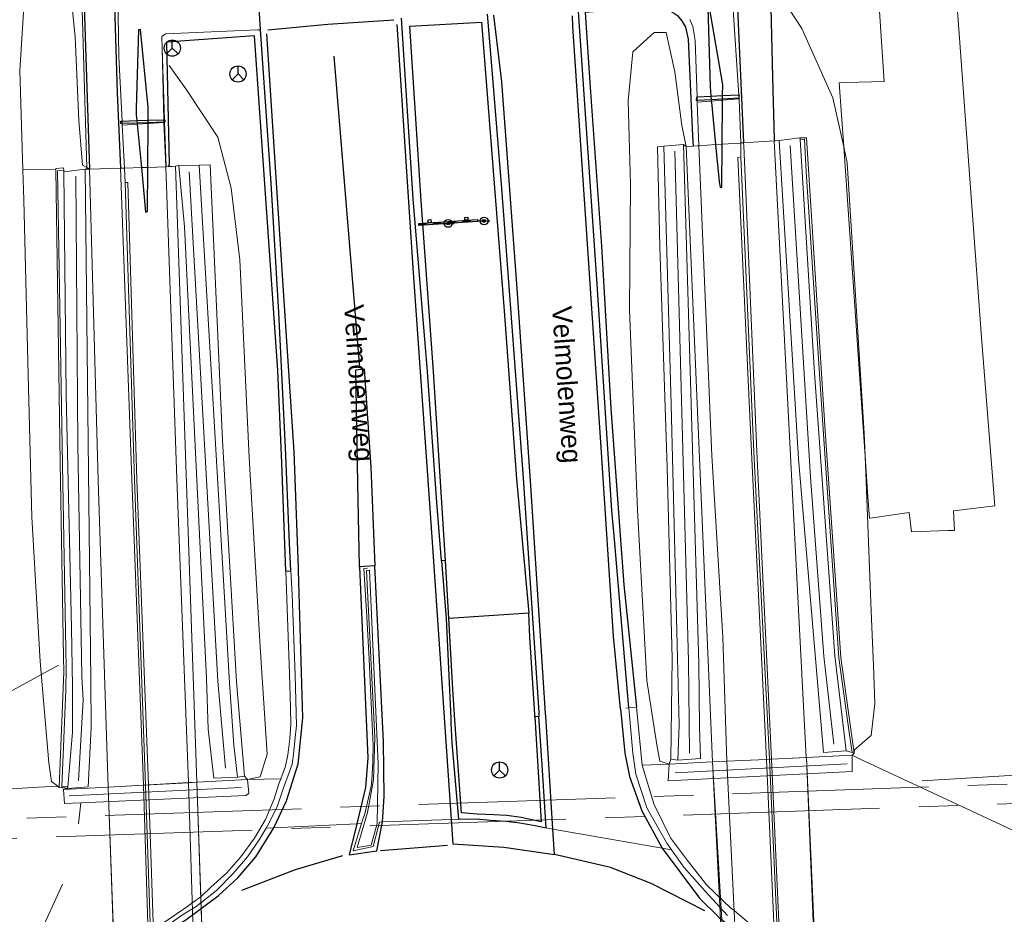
# Model space of a CAD drawing. Header units: metres. Extents: x 169249 to 194689, y 406250 to 412203.
# Tile 59 of 256: x 171384 to 171434, y 406644 to 406690. Entities that reach past the tile are written whole.
import ezdxf
from ezdxf.enums import TextEntityAlignment as Align

# ---------------------------------------------------------------- set-up
doc = ezdxf.new("R2010")
doc.units = ezdxf.units.M
doc.linetypes.add('BGT_NLCS_N264$0$AM-AS', pattern=[16, 10, -2, 2, -2])
doc.layers.get('0').update_dxf_attribs({"linetype": 'CONTINUOUS'})
for name, color, linetype, lineweight in [('BGT_NLCS_N264$0$B-WE-AM-AS_KUNSTWERK_DUIKER-GV', 252, 'BGT_NLCS_N264$0$AM-AS', 18), ('BGT_NLCS_N264$0$B-WE-BV-LEUNING-G', 252, 'BGT_NLCS_N264$0$BV-LEUNING', 18), ('BGT_NLCS_N264$0$B-WE-GW-TALUD_KRUIN-G', 252, 'CONTINUOUS', 18), ('BGT_NLCS_N264$0$B-WE-GW-TALUD_TEEN-G', 252, 'CONTINUOUS', 18), ('BGT_NLCS_N264$0$B-WE-IE-TERREINAFSCHEIDING_KUNSTMATIG_MUUR-GV', 252, 'BGT_NLCS_N264$0$IE-TERREINAFSCHEIDING-KUNSTMATIG-DICHT', 18), ('BGT_NLCS_N264$0$B-WE-KW-KUNSTWERK_DUIKER-G', 252, 'CONTINUOUS', 18), ('BGT_NLCS_N264$0$B-WE-KW-KUNSTWERK_TUNNEL-G', 252, 'CONTINUOUS', 18), ('BGT_NLCS_N264$0$B-WE-OG-BREUKLIJN-G', 252, 'CONTINUOUS', 18), ('BGT_NLCS_N264$0$B-WE-OG-TOPOGRAFIE_TERREIN_GROEN-GV', 252, 'CONTINUOUS', 18), ('BGT_NLCS_N264$0$B-WE-OG-TOPOGRAFIE_WEG_BERM-GV', 252, 'CONTINUOUS', 18), ('BGT_NLCS_N264$0$B-WE-OG-TOPOGRAFIE_WEG_RIJWEG-GV', 252, 'CONTINUOUS', 18), ('BGT_NLCS_N264$0$B-WE-OG-TOPOGRAFIE_WEG_RIJWIELPAD-G', 252, 'CONTINUOUS', 18), ('BGT_NLCS_N264$0$B-WE-OG-TOPOGRAFIE_WEG_RIJWIELPAD-GV', 252, 'CONTINUOUS', 18), ('BGT_NLCS_N264$0$B-WE-OG-TOPOGRAFIE_WEG_VERHARD-G', 252, 'CONTINUOUS', 18), ('BGT_NLCS_N264$0$B-WE-OG-TOPOGRAFIE_WEG_VOETPAD-GV', 252, 'CONTINUOUS', 18), ('BGT_NLCS_N264$0$B-WE-VW-BEWEGWIJZERING_DRAAGCONSTRUCTIE-S', 252, 'CONTINUOUS', 25), ('BGT_NLCS_N264$0$B-WE-VW-VERKEERSTEKEN_BORD-S', 252, 'CONTINUOUS', 25), ('X-XX-AL-REFERENTIE-G', 7, 'CONTINUOUS', 18)]:
    doc.layers.add(name, color=color, linetype=linetype, lineweight=lineweight)
for name, color, linetype in [('BGT_NLCS_N264$0$B-WE-OG-TOPOGRAFIE_WEG_RIJWEG-G', 252, 'CONTINUOUS'), ('BGT_NLCS_N264$0$B-WE-OG-TOPOGRAFIE_WEG_VERKEERSEILAND-GV', 252, 'CONTINUOUS'), ('BGT_NLCS_N264$0$B-WE-OG-TOPOGRAFIE_WEG_VOETPAD-G', 252, 'CONTINUOUS'), ('BGT_NLCS_N264$0$B-WE-VH-KANTOPSLUITING-G', 252, 'CONTINUOUS'), ('BGT_NLCS_N264$0$B-WE-VH-VERHARDING_ROOSTER-G', 252, 'CONTINUOUS'), ('BGT_NLCS_N264$0$B-WE-VW-MARKERING-G', 252, 'CONTINUOUS'), ('BGT_NLCS_N264$0$B-WE-VW-VERKEERSTEKEN_DRAAGCONSTRUCTIE-S', 252, 'CONTINUOUS'), ('BGT_NLCS_N264$0$Label_Openbareruimte', 252, 'CONTINUOUS')]:
    doc.layers.add(name, color=color, linetype=linetype)
doc.styles.add('BGT_NLCS_N264$0$STANDARD', font='txt')
doc.linetypes.add('BGT_NLCS_N264$0$BV-LEUNING', pattern='A,1,[69,NLCS.SHX,S=0.2,R=0,X=0,Y=0],1', length=2)
doc.linetypes.add('BGT_NLCS_N264$0$IE-TERREINAFSCHEIDING-KUNSTMATIG-DICHT', pattern='A,8,-1,[82,NLCS.SHX,S=0.75,R=90,X=0,Y=0],-1', length=10)

# ---------------------------------------------------------------- blocks, each defined once
blk = doc.blocks.new('BGT_NLCS_N264$0$SIE-WEG_WEGWIJZER-SO')
for q in [(-0.292, -0.292), (0, 0.412), (0.292, -0.292)]:
    blk.add_line((0, 0), q)
blk.add_circle((0, 0), 0.413)
blk = doc.blocks.new('BGT_NLCS_N264$0$SIE-WEG_SCHRIKHEK')
for points in [[(-1.125, 0), (-1.125, 0.1), (-1.5, 0.1), (-1.5, 0)], [(-0.375, 0), (-0.375, 0.1), (-0.75, 0.1), (-0.75, 0)], [(0.375, 0.1), (0, 0.1), (0, 0), (0.375, 0)], [(1.125, 0), (1.125, 0.1), (0.75, 0.1), (0.75, 0)]]:
    blk.add_hatch(color=0).paths.add_polyline_path(points)
at = {"color": 0}
for p, q in [((-1.125, 0), (-1.125, 0.1)), ((-0.75, 0), (-0.75, 0.1)), ((-0.375, 0), (-0.375, 0.1)), ((0, 0.1), (0, 0)), ((0.375, 0.1), (0.375, 0)), ((0.75, 0.1), (0.75, 0)), ((1.125, 0.1), (1.125, 0))]:
    blk.add_line(p, q, dxfattribs=at)
at = {"flags": 128}
for points in [[(-1.5, 0.1), (1.5, 0.1), (1.5, 0), (-1.5, 0)], [(-1.0125, 0.1), (-1.0125, 0.25), (-0.8625, 0.25), (-0.8625, 0.1)], [(0.8625, 0.1), (0.8625, 0.25), (1.0125, 0.25), (1.0125, 0.1)]]:
    blk.add_lwpolyline(points, close=True, dxfattribs=at)
blk = doc.blocks.new('BGT_NLCS_N264$0$SIE-WEG_VERKEERSBORD_PAAL-SO')
blk.add_line((-0.3, 0), (0.3, 0))
for radius in [0.2, 0.0745]:
    blk.add_circle((0, 0), radius)
blk = doc.blocks.new('BGT_NLCS_N264')
at = {"layer": 'BGT_NLCS_N264$0$B-WE-AM-AS_KUNSTWERK_DUIKER-GV'}
blk.add_polyline3d([(171446.19, 406650.216, 13.509), (171446.156, 406651.216, 13.509), (171369.661, 406648.561, 13.012), (171369.695, 406647.561, 13.012), (171446.19, 406650.216, 13.509)], dxfattribs=at)
at = {"layer": 'BGT_NLCS_N264$0$B-WE-BV-LEUNING-G'}
for p, q in [((171426.013, 406651.839, 16.001), (171417.246, 406651.372, 16.127)), ((171395.122, 406650.625, 16.151), (171386.349, 406650.205, 16.062))]:
    blk.add_line(p, q, dxfattribs=at)
for points in [[(171423.106, 406683.38, 14.999), (171424.138, 406666.462, 14.955), (171424.82, 406657.333, 14.924), (171425.329, 406652.847, 15.466)], [(171417.968, 406652.383, 15.507), (171417.915, 406657.077, 14.805), (171417.232, 406683.084, 14.877)], [(171386.816, 406650.975, 15.575), (171387.053, 406655.097, 14.889), (171386.987, 406656.29, 14.832), (171386.794, 406668.144, 14.856), (171386.689, 406681.813, 14.91)], [(171392.46, 406682.033, 14.974), (171393.928, 406656.059, 14.948), (171394.313, 406651.614, 15.388)]]:
    blk.add_polyline3d(points, dxfattribs=at)
at = {"layer": 'BGT_NLCS_N264$0$B-WE-GW-TALUD_KRUIN-G'}
for points in [[(171383.982, 406682.145, 15.481), (171383.826, 406687.21, 15.462), (171384.084, 406691.271, 15.547), (171384.802, 406695.114, 15.52), (171385.263, 406700.079, 15.522), (171385.475, 406700.598, 15.506)], [(171422.085, 406691.827, 15.161), (171423.693, 406689.35, 15.238), (171425.286, 406685.819, 15.346), (171425.836, 406683.318, 15.344)], [(171416.945, 406651.828, 16.058), (171416.467, 406651.983, 16.006), (171416.309, 406652.803, 15.926), (171415.793, 406656.09, 15.845), (171415.317, 406664.794, 15.738), (171414.922, 406674.993, 15.562), (171414.967, 406681.378, 15.481), (171414.841, 406685.661, 15.333), (171415.08, 406688.154, 15.189), (171416.166, 406689.144, 15.075), (171416.784, 406689.151, 15.098)], [(171391.438, 406687.453, 14.979), (171392.288, 406686.277, 15.056), (171393.923, 406683.808, 15.231), (171394.6, 406681.209, 15.338), (171395.047, 406677.55, 15.461), (171395.53, 406667.473, 15.502), (171396.079, 406657.788, 15.706), (171396.449, 406652.325, 15.825), (171396.09, 406651.176, 15.943), (171395.433, 406651.042, 16.004)], [(171425.836, 406683.318, 15.344), (171426.018, 406682.49, 15.343), (171426.879, 406668.705, 15.322), (171426.926, 406667.536, 15.318)], [(171385.777, 406650.708, 15.571), (171385.453, 406650.942, 15.662), (171385.305, 406651.898, 15.575), (171384.861, 406657.066, 15.417), (171384.446, 406664.421, 15.506), (171384.24, 406672.353, 15.533), (171384.029, 406680.613, 15.487), (171383.982, 406682.145, 15.481)], [(171426.926, 406667.536, 15.318), (171426.96, 406666.684, 15.316), (171427.242, 406659.618, 15.294), (171427.337, 406657.237, 15.287), (171427.352, 406656.873, 15.286), (171427.425, 406654.921, 15.467), (171427.234, 406653.287, 15.633), (171427.171, 406653.233, 15.623), (171426.382, 406652.551, 15.496), (171426.365, 406652.39, 15.728)]]:
    blk.add_polyline3d(points, dxfattribs=at)
at = {"layer": 'BGT_NLCS_N264$0$B-WE-GW-TALUD_TEEN-G'}
blk.add_line((171387.251, 406682.255, 14.579), (171387.388, 406682.175, 14.583), dxfattribs=at)
for points in [[(171385.475, 406700.598, 15.506), (171385.869, 406696.625, 15.359), (171386.238, 406692.979, 15.11), (171386.656, 406688.93, 14.946), (171386.841, 406684.652, 14.756), (171387.029, 406682.384, 14.572), (171387.251, 406682.255, 14.579)], [(171416.784, 406689.151, 15.098), (171417.225, 406687.134, 14.898), (171417.584, 406684.396, 14.661), (171417.804, 406683.327, 14.481)]]:
    blk.add_polyline3d(points, dxfattribs=at)
at = {"layer": 'BGT_NLCS_N264$0$B-WE-IE-TERREINAFSCHEIDING_KUNSTMATIG_MUUR-GV'}
for p, q in [((171422.287, 406683.621, 14.605), (171423.927, 406652.163, 14.199)), ((171423.602, 406683.768, 14.99), (171422.538, 406683.637, 14.904)), ((171417.661, 406683.429, 14.959), (171416.657, 406683.343, 14.9)), ((171417.804, 406683.327, 14.481), (171417.661, 406683.429, 14.959)), ((171419.145, 406651.934, 13.623), (171417.804, 406683.327, 14.481)), ((171387.161, 406682.169, 14.868), (171386.073, 406682.028, 15.012)), ((171387.253, 406682.171, 14.756), (171387.161, 406682.169, 14.868)), ((171387.388, 406682.175, 14.583), (171387.253, 406682.171, 14.756)), ((171391.935, 406682.362, 14.934), (171391.764, 406682.328, 14.496)), ((171391.764, 406682.328, 14.496), (171392.848, 406650.901, 13.242)), ((171392.983, 406682.372, 14.988), (171391.935, 406682.362, 14.934)), ((171417.026, 406652.076, 15.476), (171416.945, 406651.828, 16.058)), ((171421.894, 406652.066, 12.775), (171419.88, 406651.969, 12.809)), ((171422.05, 406652.073, 12.776), (171421.894, 406652.066, 12.775)), ((171422.159, 406652.078, 12.891), (171422.05, 406652.073, 12.776)), ((171423.927, 406652.163, 14.199), (171422.159, 406652.078, 12.891)), ((171426.259, 406652.275, 15.925), (171423.927, 406652.163, 14.199)), ((171426.365, 406652.39, 15.728), (171426.259, 406652.275, 15.925)), ((171416.945, 406651.828, 16.058), (171419.145, 406651.934, 13.623)), ((171419.88, 406651.969, 12.809), (171419.145, 406651.934, 13.623)), ((171395.433, 406651.042, 16.004), (171392.848, 406650.901, 13.242)), ((171395.286, 406651.211, 15.388), (171395.433, 406651.042, 16.004)), ((171388.338, 406650.655, 12.897), (171386.059, 406650.531, 15.873)), ((171390.138, 406650.753, 12.893), (171388.338, 406650.655, 12.897)), ((171390.237, 406650.759, 12.773), (171390.138, 406650.753, 12.893)), ((171390.394, 406650.767, 12.777), (171390.237, 406650.759, 12.773)), ((171392.433, 406650.879, 12.799), (171390.394, 406650.767, 12.777)), ((171392.848, 406650.901, 13.242), (171392.433, 406650.879, 12.799))]:
    blk.add_line(p, q, dxfattribs=at)
for points in [[(171422.538, 406683.637, 14.904), (171422.359, 406683.626, 14.69), (171422.287, 406683.621, 14.605)], [(171425.963, 406652.496, 15.529), (171424.798, 406652.41, 15.447), (171423.534, 406667.397, 14.865), (171422.538, 406683.637, 14.904)], [(171417.661, 406683.429, 14.959), (171418.456, 406656.95, 14.754), (171418.48, 406653.707, 15.294), (171418.527, 406652.115, 15.563), (171417.377, 406652.034, 15.585)], [(171387.161, 406682.169, 14.868), (171387.315, 406668.273, 14.82), (171387.444, 406656.072, 14.852), (171387.462, 406653.695, 14.952), (171387.311, 406650.668, 15.606), (171386.274, 406650.576, 15.707)], [(171388.338, 406650.655, 12.897), (171387.829, 406666.308, 13.754), (171387.388, 406682.175, 14.583)], [(171394.923, 406651.165, 15.388), (171393.718, 406651.11, 15.499), (171393.428, 406653.608, 15.182), (171393.355, 406656.193, 14.926), (171392.222, 406679.225, 14.974), (171391.935, 406682.362, 14.934)]]:
    blk.add_polyline3d(points, dxfattribs=at)
at = {"layer": 'BGT_NLCS_N264$0$B-WE-KW-KUNSTWERK_DUIKER-G'}
for p, q in [((171369.532, 406648.01, 12.924), (171385.804, 406656.867, 14.963)), ((171429.832, 406650.972, 15.685), (171446.371, 406651.963, 12.845))]:
    blk.add_line(p, q, dxfattribs=at)
at = {"layer": 'BGT_NLCS_N264$0$B-WE-KW-KUNSTWERK_TUNNEL-G', "linetype": 'Continuous'}
for p, q in [((171421.894, 406652.065, 12.926), (171419.88, 406651.968, 12.899)), ((171422.05, 406652.073, 12.928), (171421.894, 406652.065, 12.926)), ((171422.159, 406652.078, 12.93), (171422.05, 406652.073, 12.928)), ((171423.93, 406652.163, 12.954), (171422.159, 406652.078, 12.93)), ((171426.78, 406589.534, 12.925), (171423.93, 406652.163, 12.954)), ((171419.88, 406651.968, 12.899), (171419.143, 406651.933, 12.889)), ((171390.154, 406650.754, 12.857), (171388.338, 406650.655, 12.897)), ((171388.338, 406650.655, 12.897), (171389.504, 406617.598, 12.885)), ((171390.237, 406650.758, 12.855), (171390.154, 406650.754, 12.857)), ((171390.381, 406650.766, 12.852), (171390.237, 406650.758, 12.855)), ((171390.501, 406650.773, 12.85), (171390.381, 406650.766, 12.852)), ((171392.433, 406650.878, 12.807), (171390.501, 406650.773, 12.85)), ((171392.852, 406650.901, 12.798), (171392.433, 406650.878, 12.807))]:
    blk.add_line(p, q, dxfattribs=at)
for points in [[(171419.143, 406651.933, 12.889), (171419.547, 406643.914, 12.882), (171422.296, 406589.324, 12.834)], [(171395.053, 406588.082, 12.77), (171394.797, 406595.4, 12.774), (171392.852, 406650.901, 12.798)]]:
    blk.add_polyline3d(points, dxfattribs=at)
at = {"layer": 'BGT_NLCS_N264$0$B-WE-OG-BREUKLIJN-G'}
blk.add_polyline3d([(171402.044, 406648.789, 16.09), (171402.109, 406651.84, 16.057), (171401.66, 406661.725, 15.9), (171401.514, 406661.704, 15.896), (171401.924, 406653.167, 16.041), (171401.871, 406651.03, 16.047), (171401.561, 406649.355, 16.064), (171401.032, 406647.568, 16.115), (171401.748, 406647.698, 16.12), (171402.044, 406648.789, 16.09)], dxfattribs=at)
at = {"layer": 'BGT_NLCS_N264$0$B-WE-OG-TOPOGRAFIE_TERREIN_GROEN-GV'}
for p, q in [((171387.251, 406682.255, 14.705), (171386.626, 406703.311, 1.831)), ((171391.081, 406688.357, 1.21), (171391.21, 406684.696, 9.228)), ((171391.21, 406684.696, 9.228), (171391.214, 406684.565, 9.515)), ((171391.214, 406684.565, 9.515), (171391.294, 406682.291, 14.494)), ((171417.804, 406683.327, 14.481), (171418.177, 406683.351, 14.484)), ((171383.982, 406682.145, 0.227), (171385.663, 406682.149, 14.978)), ((171387.253, 406682.171, 14.756), (171387.251, 406682.255, 14.705)), ((171391.294, 406682.291, 14.494), (171391.416, 406682.3, 14.494)), ((171414.723, 406654.678, 15.892), (171414.888, 406654.694, 15.883))]:
    blk.add_line(p, q, dxfattribs=at)
for points in [[(171418.177, 406683.351, 14.484), (171418.38, 406683.363, 14.485), (171418.442, 406683.367, 14.486)], [(171391.416, 406682.3, 14.494), (171391.584, 406682.314, 14.495), (171391.764, 406682.328, 14.496)]]:
    blk.add_polyline3d(points, dxfattribs=at)
at = {"layer": 'BGT_NLCS_N264$0$B-WE-OG-TOPOGRAFIE_WEG_BERM-GV'}
for p, q in [((171423.602, 406683.768, 14.99), (171423.607, 406683.685, 14.99)), ((171417.033, 406670.16, 14.906), (171416.657, 406683.343, 14.9)), ((171386.073, 406682.028, 15.012), (171386.07, 406682.104, 14.954)), ((171415.263, 406654.73, 15.978), (171414.888, 406654.694, 15.883)), ((171415.562, 406651.771, 16.03), (171415.263, 406654.73, 15.978)), ((171425.963, 406652.496, 15.529), (171426.268, 406652.415, 15.68)), ((171417.026, 406652.076, 15.476), (171417.377, 406652.034, 15.585)), ((171426.268, 406652.415, 15.68), (171426.365, 406652.39, 15.728)), ((171416.945, 406651.828, 16.058), (171415.562, 406651.771, 16.03)), ((171394.923, 406651.165, 15.388), (171395.286, 406651.211, 15.388)), ((171397.136, 406651.076, 16.05), (171395.433, 406651.042, 16.004)), ((171385.841, 406650.628, 15.811), (171385.777, 406650.708, 15.571)), ((171386.274, 406650.576, 15.707), (171385.841, 406650.628, 15.811)), ((171386.059, 406650.531, 15.873), (171386.274, 406650.576, 15.707)), ((171386.274, 406650.576, 15.707), (171386.282, 406650.673, 15.688)), ((171386.934, 406649.846, 16), (171386.815, 406648.786, 15.956)), ((171386.01, 406645.709, 16.016), (171384.221, 406641.808, 16.034))]:
    blk.add_line(p, q, dxfattribs=at)
for points in [[(171426.365, 406652.39, 15.728), (171425.683, 406657.271, 14.973), (171424.891, 406668.819, 14.959), (171423.941, 406683.778, 14.935), (171423.602, 406683.768, 14.99)], [(171423.607, 406683.685, 14.99), (171423.843, 406683.695, 14.906), (171423.928, 406682.061, 14.91), (171424.768, 406669.141, 14.846), (171425.579, 406657.242, 14.901), (171426.136, 406653.319, 15.557), (171426.268, 406652.415, 15.68)], [(171423.607, 406683.685, 14.99), (171424.349, 406671.767, 14.915), (171425.377, 406657.35, 14.944), (171425.963, 406652.496, 15.529)], [(171416.657, 406683.343, 14.9), (171416.35, 406683.308, 14.931), (171416.454, 406678.223, 14.913), (171416.829, 406666.961, 14.881), (171417.091, 406657.208, 14.787), (171417.026, 406652.076, 15.476)], [(171386.07, 406682.104, 14.954), (171386.066, 406682.243, 14.848), (171385.662, 406682.203, 14.978), (171385.663, 406682.149, 14.978)], [(171385.663, 406682.149, 14.978), (171385.895, 406667.251, 14.943), (171386.066, 406657.276, 14.958), (171386.075, 406656.534, 14.995), (171385.841, 406650.628, 15.811)], [(171394.162, 406668.34, 14.849), (171393.543, 406682.398, 14.919), (171392.983, 406682.372, 14.988)], [(171392.983, 406682.372, 14.988), (171394.138, 406662.647, 14.985), (171394.515, 406655.975, 14.979), (171394.749, 406652.792, 15.409), (171394.923, 406651.165, 15.388)], [(171386.282, 406650.673, 15.688), (171385.97, 406650.665, 15.731), (171386.177, 406655.591, 14.934), (171386.192, 406656.729, 14.896), (171386.006, 406667.099, 14.88), (171385.756, 406682.092, 14.945), (171386.07, 406682.104, 14.954)], [(171386.282, 406650.673, 15.688), (171386.516, 406653.454, 15.157), (171386.515, 406655.785, 14.948), (171386.465, 406658.768, 14.982), (171386.198, 406670.66, 14.92), (171386.073, 406682.028, 15.012)], [(171417.377, 406652.034, 15.585), (171417.442, 406653.829, 15.293), (171417.361, 406657.234, 14.81), (171417.033, 406670.16, 14.906)], [(171395.286, 406651.211, 15.388), (171394.876, 406656.015, 14.892), (171394.162, 406668.34, 14.849)], [(171396.389, 406648.563, 16.012), (171396.519, 406648.789, 16.012), (171396.967, 406649.692, 15.998), (171397.275, 406650.607, 15.975), (171397.57, 406651.4, 15.945), (171397.724, 406651.814, 15.93), (171397.78, 406652.335, 15.924), (171397.89, 406653.328, 15.895), (171397.941, 406653.791, 15.882), (171397.877, 406656.369, 15.841), (171397.711, 406660.477, 15.82), (171397.654, 406661.677, 15.8)], [(171397.396, 406661.662, 15.895), (171397.581, 406656.442, 15.962), (171397.638, 406654.675, 15.963), (171397.651, 406653.846, 15.978), (171397.605, 406653.117, 16.007), (171397.489, 406652.292, 16.017), (171397.371, 406651.727, 16.052), (171397.136, 406651.076, 16.05)], [(171397.654, 406661.677, 15.8), (171397.594, 406661.674, 15.824), (171397.396, 406661.662, 15.895)], [(171414.888, 406654.694, 15.883), (171415.087, 406652.391, 15.918), (171415.24, 406651.307, 15.98), (171415.799, 406649.589, 16.026), (171416.813, 406647.798, 16.067), (171417.057, 406647.45, 16.07)], [(171426.259, 406652.275, 15.925), (171426.27, 406651.455, 16.025), (171416.884, 406650.978, 16.119), (171416.945, 406651.828, 16.058)], [(171452.29, 406640.135, 15.711), (171426.64, 406652.098, 15.921), (171426.259, 406652.275, 15.925)], [(171415.562, 406651.771, 16.03), (171416.15, 406649.795, 16.129), (171417.009, 406648.066, 16.144), (171417.87, 406646.915, 16.166), (171418.86, 406645.652, 16.174), (171420.087, 406644.483, 16.175), (171420.163, 406644.42, 16.175), (171421.545, 406643.27, 16.179)], [(171383.8, 406636.878, 16.152), (171384.346, 406637.594, 16.152), (171384.802, 406638.174, 16.152), (171385.214, 406638.66, 16.153), (171385.878, 406639.337, 16.143), (171386.503, 406639.977, 16.142), (171387.221, 406640.667, 16.142), (171387.906, 406641.291, 16.13), (171388.685, 406641.977, 16.13), (171389.558, 406642.661, 16.13), (171390.316, 406643.225, 16.13), (171391.304, 406643.835, 16.13), (171392.392, 406644.578, 16.13), (171392.675, 406644.778, 16.13), (171393.062, 406645.052, 16.13), (171393.575, 406645.543, 16.129), (171394.387, 406646.284, 16.129), (171395.091, 406647.096, 16.118), (171395.791, 406648.045, 16.114), (171396.357, 406648.999, 16.114), (171396.807, 406650.051, 16.113), (171397.043, 406650.819, 16.05), (171397.136, 406651.076, 16.05)], [(171395.433, 406651.042, 16.004), (171395.515, 406650.338, 16.004), (171395.378, 406650.226, 16.15), (171386.934, 406649.846, 16)], [(171385.777, 406650.708, 15.571), (171384.798, 406650.652, 15.622), (171383.37, 406650.57, 15.7), (171382.63, 406648.21, 15.7), (171381.28, 406645.69, 15.7), (171379.98, 406644.02, 15.7), (171377.74, 406642.44, 15.7), (171376.751, 406642.119, 15.7), (171374.35, 406641.34, 15.7), (171371.02, 406640.99, 15.61), (171368.693, 406640.877, 15.598)], [(171386.934, 406649.846, 16), (171386.113, 406649.809, 15.985), (171386.059, 406650.531, 15.873)], [(171383.435, 406635.978, 16.019), (171384.208, 406636.94, 16.026), (171384.653, 406637.584, 16.032), (171385.209, 406638.318, 16.046), (171385.941, 406639.042, 16.033), (171386.823, 406639.976, 16.034), (171387.535, 406640.652, 16.034), (171388.726, 406641.68, 16.037), (171389.821, 406642.583, 16.04), (171391.086, 406643.406, 16.048), (171392.124, 406644.129, 16.041), (171392.83, 406644.569, 16.026), (171393.861, 406645.386, 16.044), (171394.712, 406646.248, 16.027), (171395.447, 406647.101, 16.036), (171396.041, 406647.955, 16.013), (171396.389, 406648.563, 16.012)], [(171417.057, 406647.45, 16.07), (171417.677, 406646.569, 16.078), (171418.774, 406645.341, 16.048), (171419.908, 406644.097, 16.052)]]:
    blk.add_polyline3d(points, dxfattribs=at)
at = {"layer": 'BGT_NLCS_N264$0$B-WE-OG-TOPOGRAFIE_WEG_RIJWEG-G'}
blk.add_line((171396.099, 406689.283, 15.3), (171395.823, 406693.697, 15.265), dxfattribs=at)
for points in [[(171414.888, 406654.694, 15.883), (171414.147, 406663.279, 15.752), (171414.02, 406664.753, 15.729), (171413.264, 406676.314, 15.549), (171412.319, 406690.209, 15.371), (171412.293, 406690.494, 15.368)], [(171405.328, 406662.195, 15.849), (171405.092, 406665.169, 15.815), (171404.619, 406671.86, 15.695), (171403.893, 406680.659, 15.588), (171403.288, 406689.867, 15.448)], [(171407.663, 406690.083, 15.462), (171407.879, 406687.443, 15.487), (171408.391, 406681.187, 15.547), (171408.465, 406680.282, 15.556), (171409.485, 406666.417, 15.775), (171409.952, 406659.53, 15.852), (171410.286, 406654.464, 15.943), (171410.3, 406654.255, 15.947)], [(171397.654, 406661.677, 15.8), (171397.586, 406663.097, 15.777), (171397.375, 406667.965, 15.633), (171397.036, 406674.855, 15.516), (171396.649, 406681.459, 15.402), (171396.099, 406689.283, 15.3)]]:
    blk.add_polyline3d(points, dxfattribs=at)
at = {"layer": 'BGT_NLCS_N264$0$B-WE-OG-TOPOGRAFIE_WEG_RIJWEG-GV'}
for p, q in [((171405.818, 406649.003, 16.01), (171402.321, 406648.877, 15.999)), ((171406.191, 406649.016, 16.046), (171405.818, 406649.003, 16.01)), ((171396.779, 406648.581, 16.005), (171396.389, 406648.563, 16.012)), ((171401.02, 406648.781, 16.01), (171396.779, 406648.581, 16.005)), ((171401.254, 406648.792, 16.047), (171401.02, 406648.781, 16.01)), ((171411.006, 406648.509, 16.012), (171410.671, 406648.568, 16.064)), ((171416.577, 406647.534, 16.072), (171411.006, 406648.509, 16.012)), ((171417.057, 406647.45, 16.07), (171416.577, 406647.534, 16.072))]:
    blk.add_line(p, q, dxfattribs=at)
for points in [[(171401.254, 406648.792, 16.047), (171401.309, 406648.968, 16.047), (171401.42, 406649.283, 16.032), (171401.739, 406650.699, 15.976), (171401.777, 406651.004, 16.005), (171401.837, 406651.934, 15.976), (171401.851, 406652.811, 15.929), (171401.833, 406653.121, 15.929), (171401.799, 406653.822, 15.917), (171401.635, 406657.168, 15.858), (171401.527, 406659.33, 15.858), (171401.378, 406661.808, 15.855), (171401.551, 406661.818, 15.854)], [(171402.321, 406648.877, 15.999), (171402.171, 406648.872, 16.051), (171401.848, 406647.616, 16.047), (171400.821, 406647.394, 16.048), (171401.254, 406648.792, 16.047)]]:
    blk.add_polyline3d(points, dxfattribs=at)
at = {"layer": 'BGT_NLCS_N264$0$B-WE-OG-TOPOGRAFIE_WEG_RIJWIELPAD-G'}
for p, q in [((171391.177, 406684.695, 14.623), (171391.081, 406688.357, 14.774)), ((171418.362, 406685.695, 14.605), (171418.357, 406685.838, 14.615)), ((171418.366, 406685.588, 14.597), (171418.362, 406685.695, 14.605)), ((171420.497, 406685.81, 14.659), (171420.488, 406685.95, 14.667)), ((171420.5, 406685.759, 14.656), (171420.497, 406685.81, 14.659)), ((171389.042, 406684.626, 14.641), (171389.049, 406684.497, 14.636)), ((171391.181, 406684.564, 14.618), (171391.177, 406684.695, 14.623)), ((171389.049, 406684.497, 14.636), (171389.053, 406684.413, 14.633)), ((171389.053, 406684.413, 14.633), (171389.169, 406682.227, 14.468)), ((171391.181, 406684.561, 14.618), (171391.181, 406684.564, 14.618)), ((171391.274, 406682.289, 14.494), (171391.181, 406684.561, 14.618))]:
    blk.add_line(p, q, dxfattribs=at)
for points in [[(171386.471, 406706.469, 15.576), (171387.229, 406706.493, 15.505), (171388.002, 406706.435, 15.481), (171388.121, 406706.35, 15.456), (171388.186, 406706.304, 15.443), (171388.268, 406705.977, 15.433), (171388.322, 406705.119, 15.412), (171388.421, 406703.551, 15.374), (171388.777, 406694.326, 14.999), (171388.88, 406687.895, 14.759), (171389.042, 406684.626, 14.641)], [(171420.488, 406685.95, 14.667), (171420.17, 406690.819, 14.941), (171420.142, 406692.354, 15.011), (171420.345, 406693.326, 15.046), (171420.57, 406693.996, 15.071), (171421.226, 406695.118, 15.122), (171421.847, 406695.73, 15.163), (171422.406, 406696.221, 15.18), (171423.007, 406696.513, 15.2), (171424.01, 406696.878, 15.233), (171425.663, 406697.465, 15.266), (171426.58, 406697.998, 15.295), (171427.646, 406698.672, 15.299), (171428.658, 406699.69, 15.296), (171428.881, 406699.974, 15.292)], [(171418.357, 406685.838, 14.615), (171418.258, 406688.737, 14.83), (171418.143, 406689.458, 14.867), (171417.995, 406689.811, 14.903)], [(171391.081, 406688.357, 14.774), (171391.067, 406688.91, 14.797), (171391.066, 406688.943, 14.798), (171391.262, 406689.069, 14.835), (171395.945, 406689.276, 15.285), (171396.099, 406689.283, 15.3)], [(171420.598, 406683.509, 14.509), (171420.502, 406685.706, 14.653), (171420.5, 406685.759, 14.656)], [(171418.442, 406683.367, 14.486), (171418.368, 406685.532, 14.594), (171418.366, 406685.588, 14.597)]]:
    blk.add_polyline3d(points, dxfattribs=at)
at = {"layer": 'BGT_NLCS_N264$0$B-WE-OG-TOPOGRAFIE_WEG_RIJWIELPAD-GV'}
for p, q in [((171419.307, 406683.424, 14.495), (171418.442, 406683.367, 14.486)), ((171419.646, 406683.446, 14.499), (171419.307, 406683.424, 14.495)), ((171420.593, 406682.794, 14.382), (171420.598, 406683.509, 14.509)), ((171389.06, 406682.224, 14.52), (171389.169, 406682.227, 14.468)), ((171390.027, 406682.252, 14.479), (171389.169, 406682.227, 14.468)), ((171389.169, 406682.227, 14.468), (171389.208, 406681.485, 14.411)), ((171390.357, 406682.262, 14.483), (171390.027, 406682.252, 14.479)), ((171391.274, 406682.289, 14.494), (171390.357, 406682.262, 14.483)), ((171391.294, 406682.291, 14.494), (171391.274, 406682.289, 14.494)), ((171421.894, 406652.066, 12.775), (171419.88, 406651.969, 12.809)), ((171422.05, 406652.073, 12.776), (171421.894, 406652.066, 12.775)), ((171421.894, 406652.066, 12.775), (171421.894, 406652.065, 12.775)), ((171422.05, 406652.073, 12.776), (171422.05, 406652.073, 12.776)), ((171419.88, 406651.969, 12.809), (171419.143, 406651.933, 12.889)), ((171419.88, 406651.969, 12.809), (171419.88, 406651.968, 12.809)), ((171390.381, 406650.766, 12.777), (171390.237, 406650.759, 12.773)), ((171390.394, 406650.767, 12.777), (171390.381, 406650.766, 12.777)), ((171390.501, 406650.773, 12.778), (171390.394, 406650.767, 12.777)), ((171392.433, 406650.879, 12.799), (171390.501, 406650.773, 12.778)), ((171392.852, 406650.901, 12.798), (171392.433, 406650.879, 12.799)), ((171392.433, 406650.879, 12.799), (171392.433, 406650.878, 12.799))]:
    blk.add_line(p, q, dxfattribs=at)
for points in [[(171419.88, 406651.969, 12.809), (171419.669, 406658.304, 13.157), (171419.108, 406667.574, 13.621), (171418.442, 406683.367, 14.486)], [(171420.598, 406683.509, 14.509), (171420.556, 406683.506, 14.508), (171419.646, 406683.446, 14.499)], [(171421.894, 406652.066, 12.775), (171421.13, 406667.758, 13.599), (171420.433, 406682.772, 14.398), (171420.593, 406682.794, 14.382)], [(171422.05, 406652.073, 12.776), (171421.253, 406667.756, 13.596), (171420.593, 406682.794, 14.382)], [(171391.274, 406682.289, 14.494), (171391.84, 406666.382, 13.659), (171392.433, 406650.879, 12.799)], [(171390.394, 406650.767, 12.777), (171389.791, 406666.329, 13.625), (171389.336, 406681.484, 14.415), (171389.208, 406681.485, 14.411)], [(171389.208, 406681.485, 14.411), (171389.67, 406666.344, 13.633), (171390.237, 406650.759, 12.773)], [(171421.894, 406652.065, 12.775), (171422.626, 406635.77, 12.588), (171422.899, 406628.741, 12.578), (171424.035, 406607.169, 12.577)], [(171424.915, 406589.447, 12.801), (171424.147, 406607.197, 12.583), (171423.069, 406628.724, 12.578), (171422.776, 406635.815, 12.577), (171422.05, 406652.073, 12.776)], [(171419.143, 406651.933, 12.889), (171419.627, 406643.871, 12.785), (171420.124, 406635.587, 12.678), (171420.419, 406628.745, 12.665), (171421.496, 406607.029, 12.658), (171422.296, 406589.324, 12.834)], [(171419.88, 406651.968, 12.809), (171420.678, 406635.583, 12.63), (171420.935, 406628.751, 12.666), (171422.006, 406607.104, 12.649), (171422.76, 406589.346, 12.816)], [(171390.394, 406650.767, 12.777), (171391.014, 406632.224, 12.544), (171391.77, 406609.296, 12.515), (171392.586, 406588.014, 12.747)], [(171392.433, 406650.878, 12.799), (171393.015, 406632.326, 12.597), (171393.154, 406628.174, 12.595), (171393.78, 406609.35, 12.583), (171394.543, 406588.068, 12.785)], [(171395.053, 406588.082, 12.77), (171394.785, 406595.386, 12.712), (171394.273, 406609.355, 12.6), (171393.477, 406632.429, 12.606), (171392.852, 406650.901, 12.798)]]:
    blk.add_polyline3d(points, dxfattribs=at)
at = {"layer": 'BGT_NLCS_N264$0$B-WE-OG-TOPOGRAFIE_WEG_VERHARD-G'}
for p, q in [((171419.086, 406685.646, 14.617), (171418.366, 406685.588, 14.597)), ((171419.661, 406685.692, 14.633), (171419.086, 406685.646, 14.617)), ((171420.5, 406685.759, 14.656), (171419.661, 406685.692, 14.633)), ((171389.817, 406684.466, 14.628), (171389.053, 406684.413, 14.633)), ((171390.377, 406684.505, 14.624), (171389.817, 406684.466, 14.628)), ((171391.181, 406684.561, 14.618), (171390.377, 406684.505, 14.624)), ((171426.926, 406667.536, 15.423), (171425.836, 406683.318, 15.561))]:
    blk.add_line(p, q, dxfattribs=at)
for points in [[(171431.139, 406697.012, 15.623), (171431.142, 406696.965, 15.623), (171432.865, 406673.581, 15.738), (171433.537, 406665, 15.629), (171431.439, 406664.749, 15.565), (171431.489, 406663.749, 15.541), (171431.146, 406663.737, 15.531), (171429.291, 406663.67, 15.479), (171429.168, 406664.653, 15.506), (171427.307, 406664.383, 15.404), (171427.167, 406664.363, 15.396), (171427.145, 406664.36, 15.395), (171427.069, 406665.456, 15.405), (171426.926, 406667.536, 15.423)], [(171425.836, 406683.318, 15.561), (171425.611, 406686.575, 15.59), (171425.96, 406686.585, 15.603), (171427.89, 406686.641, 15.676), (171427.283, 406695.875, 15.466)]]:
    blk.add_polyline3d(points, dxfattribs=at)
at = {"layer": 'BGT_NLCS_N264$0$B-WE-OG-TOPOGRAFIE_WEG_VERKEERSEILAND-GV'}
for p, q in [((171405.528, 406662.21, 15.958), (171405.328, 406662.195, 15.849)), ((171405.328, 406662.195, 15.849), (171405.561, 406659.252, 15.882)), ((171405.712, 406659.246, 15.99), (171405.528, 406662.21, 15.958)), ((171409.774, 406659.524, 15.941), (171405.712, 406659.246, 15.99)), ((171410.3, 406654.255, 15.947), (171410.094, 406654.236, 16))]:
    blk.add_line(p, q, dxfattribs=at)
for points in [[(171410.094, 406654.236, 16), (171410.086, 406654.374, 15.997), (171409.841, 406658.305, 15.942), (171409.774, 406659.524, 15.941)], [(171405.561, 406659.252, 15.882), (171405.798, 406654.155, 15.954), (171405.808, 406653.937, 15.957), (171405.856, 406652.906, 15.972), (171406.191, 406649.016, 16.046)], [(171410.094, 406654.236, 16), (171410.404, 406648.874, 16.115), (171409.385, 406649.101, 16.132), (171408.667, 406649.205, 16.133), (171407.993, 406649.24, 16.137), (171407.155, 406649.274, 16.121), (171406.348, 406649.335, 16.126), (171406.008, 406654.072, 16.058), (171405.913, 406655.643, 16.059), (171405.712, 406659.246, 15.99)], [(171410.671, 406648.568, 16.064), (171410.463, 406651.776, 15.991), (171410.3, 406654.255, 15.947)], [(171406.191, 406649.016, 16.046), (171407.108, 406649.036, 16.034), (171407.809, 406648.963, 16.036), (171408.616, 406648.907, 16.041), (171409.318, 406648.824, 16.043), (171410.102, 406648.689, 16.051), (171410.671, 406648.568, 16.064)]]:
    blk.add_polyline3d(points, dxfattribs=at)
at = {"layer": 'BGT_NLCS_N264$0$B-WE-OG-TOPOGRAFIE_WEG_VOETPAD-G'}
for points in [[(171386.542, 406706.155, 15.595), (171387.694, 406706.188, 15.567), (171387.91, 406706.117, 15.528), (171388.032, 406705.989, 15.514), (171388.064, 406705.718, 15.509), (171388.467, 406697.495, 15.284), (171388.618, 406691.651, 14.955), (171388.786, 406686.071, 14.764), (171388.962, 406682.221, 14.572)], [(171386.626, 406703.311, 15.503), (171386.838, 406698.668, 15.35), (171387.116, 406690.481, 14.954), (171387.388, 406682.175, 14.583)], [(171429.373, 406698.125, 15.483), (171426.609, 406697.336, 15.456), (171423.939, 406696.544, 15.354), (171422.819, 406696.155, 15.322), (171422.341, 406695.832, 15.308), (171421.739, 406695.23, 15.285), (171420.995, 406694.133, 15.226), (171420.584, 406693.151, 15.145), (171420.375, 406692.345, 15.071), (171420.401, 406690.914, 15.023), (171420.404, 406690.749, 15.018), (171420.734, 406683.518, 14.551)], [(171422.085, 406691.827, 15.161), (171422.207, 406686.869, 14.825), (171422.286, 406683.681, 14.609), (171422.287, 406683.621, 14.605)]]:
    blk.add_polyline3d(points, dxfattribs=at)
at = {"layer": 'BGT_NLCS_N264$0$B-WE-OG-TOPOGRAFIE_WEG_VOETPAD-GV'}
for p, q in [((171422.287, 406683.621, 14.605), (171420.734, 406683.518, 14.551)), ((171420.598, 406683.509, 14.509), (171420.734, 406683.518, 14.551)), ((171388.962, 406682.221, 14.572), (171387.388, 406682.175, 14.583)), ((171388.962, 406682.221, 14.572), (171389.06, 406682.224, 14.52)), ((171422.159, 406652.078, 12.891), (171422.05, 406652.073, 12.776)), ((171423.93, 406652.163, 12.954), (171422.159, 406652.078, 12.891)), ((171422.159, 406652.078, 12.891), (171422.159, 406652.078, 12.891)), ((171390.138, 406650.753, 12.893), (171388.338, 406650.655, 12.897)), ((171390.154, 406650.754, 12.874), (171390.138, 406650.753, 12.893)), ((171390.237, 406650.759, 12.773), (171390.154, 406650.754, 12.874)), ((171390.237, 406650.758, 12.773), (171390.237, 406650.759, 12.773))]:
    blk.add_line(p, q, dxfattribs=at)
for points in [[(171420.734, 406683.518, 14.551), (171420.741, 406683.359, 14.541), (171421.409, 406667.767, 13.712), (171422.159, 406652.078, 12.891)], [(171390.138, 406650.753, 12.893), (171389.545, 406666.37, 13.747), (171388.962, 406682.221, 14.572)], [(171422.159, 406652.078, 12.891), (171422.888, 406635.833, 12.703), (171423.169, 406628.752, 12.714), (171424.254, 406607.205, 12.713), (171425.006, 406589.451, 12.924)], [(171426.78, 406589.534, 12.925), (171425.934, 406607.227, 12.737), (171424.953, 406628.821, 12.757), (171424.603, 406635.818, 12.759), (171423.93, 406652.163, 12.954)], [(171388.338, 406650.655, 12.897), (171389.018, 406632.133, 12.684), (171389.504, 406617.598, 12.684)], [(171390.138, 406650.753, 12.893), (171390.709, 406632.213, 12.667), (171390.988, 406624.282, 12.662), (171391.291, 406615.699, 12.656), (171391.516, 406609.307, 12.652), (171392.187, 406588.003, 12.855)], [(171392.412, 406588.009, 12.747), (171391.587, 406609.287, 12.515), (171391.388, 406615.651, 12.523), (171391.11, 406624.58, 12.533), (171390.872, 406632.184, 12.543), (171390.237, 406650.758, 12.773)]]:
    blk.add_polyline3d(points, dxfattribs=at)
at = {"layer": 'BGT_NLCS_N264$0$B-WE-VH-KANTOPSLUITING-G'}
for points in [[(171418.177, 406683.351, 14.484), (171418.14, 406683.867, 14.606), (171417.93, 406688.805, 15.004), (171417.778, 406689.417, 15.004), (171417.602, 406689.738, 15.018), (171417.418, 406689.967, 15.062), (171416.955, 406690.267, 15.076), (171416.624, 406690.424, 15.102), (171416.076, 406690.444, 15.186), (171414.49, 406690.31, 15.306), (171412.649, 406690.158, 15.441), (171412.904, 406686.333, 15.562), (171413.493, 406678.249, 15.663), (171413.96, 406669.959, 15.737), (171414.632, 406660.969, 15.868), (171415.263, 406654.73, 15.978)], [(171405.528, 406662.21, 15.958), (171404.929, 406671.848, 15.853), (171404.295, 406680.553, 15.757), (171403.708, 406689.466, 15.595), (171407.361, 406689.676, 15.594), (171408.525, 406674.944, 15.799), (171409.149, 406666.382, 15.898), (171409.774, 406659.524, 15.941)], [(171397.396, 406661.662, 15.895), (171397.189, 406667.187, 15.754), (171396.978, 406671.896, 15.667), (171395.799, 406688.98, 15.382), (171391.317, 406688.657, 15.035), (171391.355, 406686.288, 14.759), (171391.442, 406682.434, 14.48), (171391.416, 406682.3, 14.494)]]:
    blk.add_polyline3d(points, dxfattribs=at)
at = {"layer": 'BGT_NLCS_N264$0$B-WE-VH-VERHARDING_ROOSTER-G'}
for p, q in [((171418.348, 406685.695, 14.621), (171418.362, 406685.695, 14.621)), ((171419.063, 406685.875, 14.623), (171418.357, 406685.838, 14.633)), ((171418.362, 406685.695, 14.621), (171419.077, 406685.734, 14.609)), ((171419.655, 406685.906, 14.615), (171419.063, 406685.875, 14.623)), ((171419.077, 406685.734, 14.609), (171419.659, 406685.765, 14.599)), ((171420.488, 406685.95, 14.603), (171419.655, 406685.906, 14.615)), ((171419.659, 406685.765, 14.599), (171420.497, 406685.81, 14.585)), ((171389.042, 406684.626, 14.584), (171389.799, 406684.65, 14.578)), ((171389.799, 406684.65, 14.578), (171390.378, 406684.669, 14.574)), ((171390.378, 406684.669, 14.574), (171391.177, 406684.695, 14.568)), ((171391.177, 406684.695, 14.568), (171391.21, 406684.696, 14.568)), ((171389.049, 406684.497, 14.577), (171388.979, 406684.495, 14.577)), ((171389.811, 406684.521, 14.582), (171389.049, 406684.497, 14.577)), ((171390.377, 406684.539, 14.585), (171389.811, 406684.521, 14.582)), ((171391.181, 406684.564, 14.59), (171390.377, 406684.539, 14.585)), ((171391.214, 406684.565, 14.59), (171391.181, 406684.564, 14.59))]:
    blk.add_line(p, q, dxfattribs=at)
for points in [[(171418.357, 406685.838, 14.633), (171418.342, 406685.837, 14.633), (171418.327, 406685.836, 14.633), (171418.316, 406685.693, 14.622), (171418.348, 406685.695, 14.621)], [(171420.497, 406685.81, 14.585), (171420.506, 406685.811, 14.585), (171420.516, 406685.951, 14.603), (171420.488, 406685.95, 14.603)], [(171388.979, 406684.495, 14.577), (171388.974, 406684.624, 14.584), (171389.042, 406684.626, 14.584)], [(171391.21, 406684.696, 14.568), (171391.217, 406684.696, 14.568), (171391.221, 406684.565, 14.59), (171391.214, 406684.565, 14.59)]]:
    blk.add_polyline3d(points, dxfattribs=at)
at = {"layer": 'BGT_NLCS_N264$0$B-WE-VW-MARKERING-G', "linetype": 'Continuous'}
for p, q in [((171399.847, 406687.932, 15.437), (171401.143, 406672.063, 15.645)), ((171405.642, 406647.679, 16.044), (171402.215, 406647.403, 16.02))]:
    blk.add_line(p, q, dxfattribs=at)
at = {"layer": 'BGT_NLCS_N264$0$B-WE-VW-MARKERING-G'}
for p, q in [((171419.063, 406685.875, 14.635), (171419.077, 406685.734, 14.626)), ((171419.077, 406685.734, 14.626), (171419.086, 406685.646, 14.621)), ((171419.655, 406685.906, 14.626), (171419.654, 406685.939, 14.626)), ((171419.659, 406685.765, 14.627), (171419.655, 406685.906, 14.626)), ((171419.661, 406685.692, 14.627), (171419.659, 406685.765, 14.627)), ((171389.799, 406684.65, 14.612), (171389.811, 406684.521, 14.606)), ((171390.377, 406684.539, 14.625), (171390.378, 406684.669, 14.633)), ((171389.811, 406684.521, 14.606), (171389.817, 406684.466, 14.603)), ((171389.817, 406684.466, 14.603), (171390.027, 406682.252, 14.485)), ((171390.357, 406682.262, 14.492), (171390.377, 406684.505, 14.623)), ((171390.377, 406684.505, 14.623), (171390.377, 406684.539, 14.625)), ((171404.926, 406662.165, 15.861), (171405.818, 406649.003, 16.01)), ((171401.937, 406661.939, 15.846), (171401.154, 406661.881, 15.854)), ((171411.006, 406648.509, 16.012), (171410.642, 406654.288, 15.976)), ((171411.088, 406647.208, 16.02), (171411.006, 406648.509, 16.012))]:
    blk.add_line(p, q, dxfattribs=at)
for points in [[(171419.654, 406685.939, 14.626), (171419.679, 406686.478, 14.668), (171419, 406690.416, 14.955), (171418.903, 406690.424, 14.946), (171419.031, 406686.385, 14.682), (171419.06, 406685.906, 14.637), (171419.063, 406685.875, 14.635)], [(171396.48, 406689.287, 15.336), (171399.532, 406689.566, 15.401), (171402.9, 406689.784, 15.44)], [(171410.642, 406654.288, 15.976), (171410.634, 406654.413, 15.975), (171409.891, 406666.028, 15.824), (171409.181, 406676.085, 15.677), (171408.408, 406686.62, 15.556), (171408.001, 406690.029, 15.47)], [(171414.452, 406654.653, 15.905), (171414.091, 406658.349, 15.841), (171413.472, 406667.973, 15.701), (171412.75, 406678.621, 15.55), (171412.029, 406689.444, 15.424), (171412.013, 406689.99, 15.39)], [(171390.378, 406684.669, 14.633), (171390.381, 406684.982, 14.651), (171390.377, 406685.322, 14.657), (171389.989, 406689.299, 14.845), (171389.881, 406689.277, 14.848), (171389.766, 406685.276, 14.652)], [(171403.051, 406689.548, 15.471), (171403.868, 406677.138, 15.644), (171404.743, 406664.87, 15.83), (171404.926, 406662.165, 15.861)], [(171398.041, 406661.699, 15.809), (171398.038, 406661.814, 15.808), (171397.816, 406667.75, 15.695), (171397.309, 406675.46, 15.549), (171396.429, 406689.081, 15.345)], [(171419.086, 406685.646, 14.621), (171419.091, 406685.591, 14.617), (171419.307, 406683.424, 14.481)], [(171419.646, 406683.446, 14.498), (171419.663, 406685.608, 14.627), (171419.662, 406685.638, 14.627), (171419.661, 406685.692, 14.627)], [(171389.766, 406685.276, 14.652), (171389.771, 406684.945, 14.628), (171389.799, 406684.65, 14.612)], [(171419.307, 406683.424, 14.481), (171419.493, 406681.55, 14.364), (171419.532, 406681.243, 14.374), (171419.629, 406681.246, 14.367), (171419.646, 406683.446, 14.498)], [(171390.027, 406682.252, 14.485), (171390.243, 406679.984, 14.365), (171390.337, 406680.017, 14.361), (171390.357, 406682.262, 14.492)], [(171401.154, 406661.881, 15.854), (171401.056, 406666.155, 15.765), (171400.969, 406671.935, 15.66), (171401.393, 406671.995, 15.673), (171401.728, 406666.965, 15.752), (171401.937, 406661.939, 15.846)], [(171396.779, 406648.581, 16.005), (171397.433, 406649.946, 15.98), (171398.024, 406651.841, 15.947), (171398.262, 406654.193, 15.905), (171398.041, 406661.699, 15.809)], [(171401.154, 406661.881, 15.854), (171401.575, 406652.142, 15.929), (171401.45, 406650.626, 15.964), (171401.02, 406648.781, 16.01)], [(171402.321, 406648.877, 15.999), (171402.415, 406650.166, 15.967), (171402.381, 406652.959, 15.923), (171401.937, 406661.939, 15.846)], [(171414.452, 406654.653, 15.905), (171414.674, 406652.376, 15.945), (171414.912, 406651.188, 15.986), (171415.539, 406649.445, 16.002), (171416.577, 406647.534, 16.072)], [(171405.818, 406649.003, 16.01), (171405.903, 406647.753, 16.024), (171408.506, 406647.591, 16.025), (171411.088, 406647.208, 16.02)], [(171357.821, 406628.967, 15.647), (171365.676, 406629.964, 15.745), (171372.438, 406630.561, 15.8), (171376.001, 406631.07, 15.907), (171377.429, 406631.48, 15.944), (171379.381, 406632.386, 15.964), (171381.882, 406634.092, 16.014), (171383.224, 406635.325, 16.03), (171384.455, 406636.669, 16.035), (171385.406, 406637.971, 16.023), (171386.947, 406639.712, 15.985), (171388.899, 406641.438, 16.003), (171391.214, 406643.191, 16.024), (171392.302, 406643.88, 16.032), (171393.942, 406645.1, 16.026), (171394.95, 406646.031, 16.021), (171395.865, 406647.094, 16.027), (171396.779, 406648.581, 16.005)], [(171401.02, 406648.781, 16.01), (171400.622, 406647.201, 16.028), (171402.025, 406647.409, 16.032), (171402.321, 406648.877, 15.999)], [(171416.577, 406647.534, 16.072), (171418.484, 406644.979, 16.074), (171419.463, 406644.02, 16.073), (171423.699, 406640.558, 16.114), (171424.736, 406639.492, 16.111), (171427.114, 406636.599, 16.032), (171427.885, 406635.762, 16.016), (171428.598, 406635.045, 15.991), (171429.427, 406634.423, 15.989), (171431.53, 406633.399, 15.927), (171433.598, 406632.671, 15.883), (171434.747, 406632.434, 15.807), (171436.062, 406632.296, 15.793), (171440.089, 406632.473, 15.771), (171447.623, 406632.333, 15.736), (171448.815, 406632.316, 15.733), (171456.367, 406632.457, 15.755)]]:
    blk.add_polyline3d(points, dxfattribs=at)
at = {"layer": 'BGT_NLCS_N264$0$B-WE-VW-MARKERING-G', "linetype": 'Continuous'}
for points in [[(171400.281, 406647.141, 16.066), (171397.873, 406646.439, 16.073), (171395.13, 406645.377, 16.078)], [(171418.755, 406644.335, 16.046), (171416.022, 406645.742, 16.087), (171413.94, 406646.559, 16.071), (171411.088, 406647.208, 16.02)]]:
    blk.add_polyline3d(points, dxfattribs=at)
at = {"layer": 'BGT_NLCS_N264$0$B-WE-VW-BEWEGWIJZERING_DRAAGCONSTRUCTIE-S', "color": 7}
for p in [(171391.606, 406688.348, 15.02), (171394.957, 406687.028, 15.457), (171408.293, 406651.523, 16.28)]:
    blk.add_blockref('BGT_NLCS_N264$0$SIE-WEG_WEGWIJZER-SO', p, dxfattribs=at)
at = {"layer": 'BGT_NLCS_N264$0$B-WE-VW-VERKEERSTEKEN_BORD-S', "color": 7, "rotation": 3.905448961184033}
blk.add_blockref('BGT_NLCS_N264$0$SIE-WEG_SCHRIKHEK', (171405.671, 406679.406, 15.803), dxfattribs=at)
at = {"layer": 'BGT_NLCS_N264$0$B-WE-VW-VERKEERSTEKEN_DRAAGCONSTRUCTIE-S', "color": 7}
for p in [(171405.671, 406679.406, 15.803), (171407.502, 406679.531, 15.738)]:
    blk.add_blockref('BGT_NLCS_N264$0$SIE-WEG_VERKEERSBORD_PAAL-SO', p, dxfattribs=at)
at = {"layer": 'BGT_NLCS_N264$0$Label_Openbareruimte', "color": 252, "lineweight": 18, "style": 'BGT_NLCS_N264$0$STANDARD'}
for p in [(171401.005, 406671.251), (171411.61, 406671.172)]:
    blk.add_text('Velmolenweg', height=1, rotation=-86.1021, dxfattribs=at).set_placement(p, align=Align.MIDDLE)

msp = doc.modelspace()

# ---------------------------------------------------------------- block references
at = {"layer": 'X-XX-AL-REFERENTIE-G'}
msp.add_blockref('BGT_NLCS_N264', (0, 0), dxfattribs=at)

doc.saveas('drawing.dxf')
